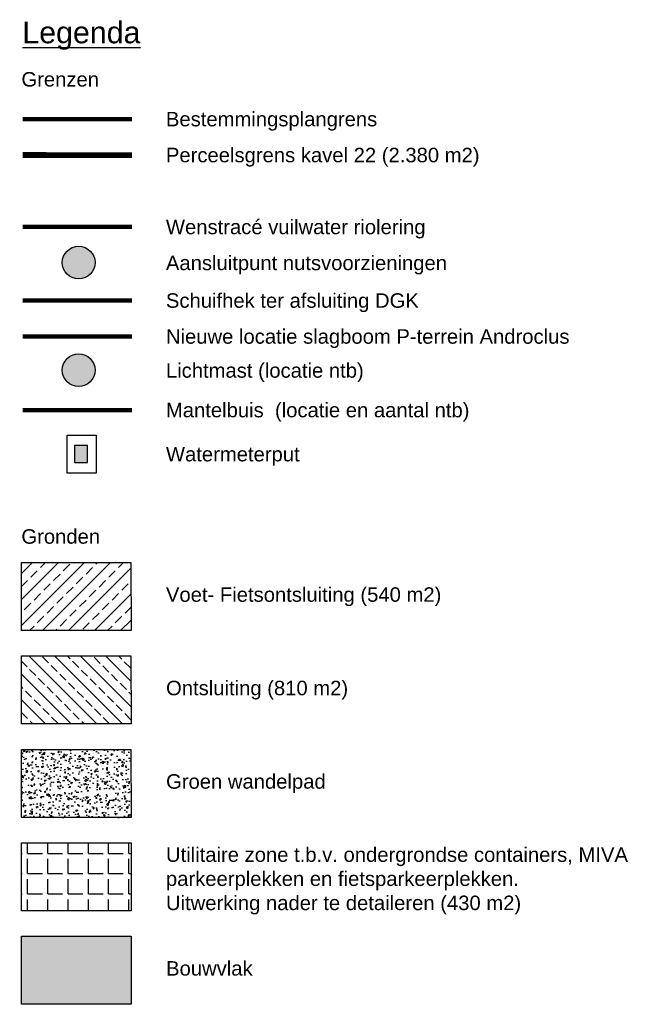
# Model space of a CAD drawing. Header units: millimetres. Extents: x 140448 to 144117, y 454738 to 455435.
# Tile 2 of 2: x 143690 to 144117, y 454755 to 455435. Entities that reach past the tile are written whole.
import ezdxf

# ---------------------------------------------------------------- set-up
doc = ezdxf.new("R2010")
doc.units = ezdxf.units.MM
doc.header["$LTSCALE"] = 100
doc.linetypes.add('DASHED', pattern=[19.05, 12.7, -6.35])
for name, color, linetype in [('Aansluitpunt', 200, 'Continuous'), ('Bestemmingsplangrens', 210, 'Continuous'), ('Bouwkavel Algemeen', 30, 'Continuous'), ('groene wandelpaden', 85, 'Continuous'), ('Hekwerken DGK', 81, 'Continuous'), ('Lichtmast', 51, 'Continuous'), ('Mantelbuizen', 183, 'Continuous'), ('Ontsluiting kavels', 151, 'Continuous'), ('Riolering nieuw', 31, 'Continuous'), ('Utilitaire zone', 161, 'Continuous'), ('verkaveling (Algemeen)', 5, 'Continuous'), ('Voetpad P22', 254, 'Continuous'), ('Watermeterput', 180, 'Continuous'), ('X-eigendomskaart2013$0$Legenda', 7, 'Continuous')]:
    doc.layers.add(name, color=color, linetype=linetype)
doc.styles.add('X-eigendomskaart2013$0$HELV', font='HELV.shx')

msp = doc.modelspace()

# ---------------------------------------------------------------- hatches: boundary and pattern name
at = {"layer": 'Aansluitpunt'}
h = msp.add_hatch(color=256, dxfattribs=at)
h.dxf.hatch_style = 1
edge = h.paths.add_edge_path()
edge.add_arc((143730.682, 455267.247), 11.301, 0, 360)
at = {"layer": 'Bouwkavel Algemeen', "ltscale": 100}
h = msp.add_hatch(color=256, dxfattribs=at)
h.dxf.hatch_style = 1
h.paths.add_polyline_path([(143766.833, 454755.051), (143766.823, 454802.026), (143691.127, 454802.036), (143691.137, 454755.061)])
at = {"layer": 'groene wandelpaden'}
h = msp.add_hatch(dxfattribs=at)
h.set_pattern_fill('AR-CONC', color=256, scale=0.05)
h.set_pattern_definition([(50, (0, -148.954), (9.10923345, -0.79695428), [0.9525, -10.4775]), (355, (0, -148.954), (-1.76217107, 9.55284226), [0.762, -8.3820292]), (100.4514447, (0.759, -149.021), (7.34706235, 8.7558876), [0.80950044, -8.90451223]), (46.1842, (0, -146.414), (13.55395204, -2.1021164), [1.42875, -15.71625]), (96.6355576, (1.13, -146.59), (11.8702067, 12.37130623), [1.21425116, -13.3567804]), (351.1841512, (0, -146.414), (11.8702067, 12.37130623), [1.14299835, -12.5729866]), (21, (1.27, -147.049), (7.58071956, -5.11325991), [0.9525, -10.4775]), (326, (1.27, -147.049), (3.09010142, 9.2093983), [0.762, -8.382]), (71.451445, (1.902, -147.475), (10.67082096, 4.09613844), [0.80950044, -8.90449688]), (37.5, (0, -148.9543), (0.154430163, 4.227751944), [0, -8.2804, 0, -8.509, 0, -8.41375]), (7.5, (0, -148.9543), (3.340983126, 5.00902874), [0, -4.8514, 0, -8.0899, 0, -3.20675]), (327.5, (-2.832, -148.9543), (6.779529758, -0.2864372), [0, -3.175, 0, -9.906, 0, -13.1445]), (317.5, (-4.102, -148.9543), (7.40645907, 1.27132455), [0, -4.1275, 0, -6.5786, 0, -9.3345])])
h.paths.add_polyline_path([(143766.82, 454884.126), (143766.81, 454931.101), (143691.113, 454931.111), (143691.123, 454884.136)])
at = {"layer": 'Lichtmast'}
h = msp.add_hatch(color=256, dxfattribs=at)
h.dxf.hatch_style = 1
edge = h.paths.add_edge_path()
edge.add_arc((143730.682, 455192.958), 11.301, 0, 360)
at = {"layer": 'Ontsluiting kavels', "ltscale": 10, "transparency": 33554687}
h = msp.add_hatch(dxfattribs=at)
h.set_pattern_fill('JIS_STN_2.5', color=256, scale=5, angle=90)
h.set_pattern_definition([(135, (-322.494, 271.694), (-8.83883476, -8.83883476), []), (135, (-322.494, 280.519), (-8.83883476, -8.83883476), [6, -2.5])])
h.paths.add_polyline_path([(143766.82, 454948.664), (143766.81, 454995.639), (143691.113, 454995.649), (143691.123, 454948.674)])
at = {"layer": 'Utilitaire zone'}
h = msp.add_hatch(dxfattribs=at)
h.set_pattern_fill('ANGLE', color=256, scale=2)
h.set_pattern_definition([(0, (0.014, -213.492), (0, 13.97), [10.16, -3.81]), (90, (0.014, -213.492), (-13.97, 9e-16), [10.16, -3.81])])
h.paths.add_polyline_path([(143766.833, 454819.589), (143766.823, 454866.564), (143691.127, 454866.574), (143691.137, 454819.599)])
at = {"layer": 'Voetpad P22'}
h = msp.add_hatch(dxfattribs=at)
h.set_pattern_fill('ANSI33', color=256, scale=2)
h.set_pattern_definition([(45, (0, -20.059), (-8.98025612, 8.98025612), []), (45, (8.98, -20.059), (-8.98025612, 8.98025612), [6.35, -3.175])])
h.paths.add_polyline_path([(143766.82, 455013.201), (143766.81, 455060.176), (143691.113, 455060.186), (143691.123, 455013.211)])
at = {"layer": 'Watermeterput'}
h = msp.add_hatch(color=256, dxfattribs=at)
h.dxf.hatch_style = 1
h.paths.add_polyline_path([(143727.784, 455129.223), (143736.798, 455129.223), (143736.798, 455141.012), (143727.784, 455141.012)])

# ---------------------------------------------------------------- linework, layer by layer
at = {"layer": 'Aansluitpunt'}
msp.add_circle((143730.682, 455267.247), 11.301, dxfattribs=at)
at = {"layer": 'Bestemmingsplangrens', "linetype": 'DASHED', "ltscale": 0.005, "const_width": 3}
msp.add_lwpolyline([(143767.575, 455366.312), (143691.933, 455366.327)], dxfattribs=at)
at = {"layer": 'Hekwerken DGK', "color": 1, "const_width": 3}
msp.add_lwpolyline([(143767.575, 455241.019), (143691.933, 455241.034)], dxfattribs=at)
at = {"layer": 'Hekwerken DGK', "const_width": 3}
msp.add_lwpolyline([(143767.575, 455216.193), (143691.933, 455216.208)], dxfattribs=at)
at = {"layer": 'Lichtmast'}
msp.add_circle((143730.682, 455192.958), 11.301, dxfattribs=at)
at = {"layer": 'Mantelbuizen', "const_width": 3}
msp.add_lwpolyline([(143767.575, 455165.377), (143691.933, 455165.392)], dxfattribs=at)
at = {"layer": 'Riolering nieuw', "const_width": 3}
msp.add_lwpolyline([(143767.575, 455291.835), (143691.933, 455291.85)], dxfattribs=at)
at = {"layer": 'verkaveling (Algemeen)', "linetype": 'DASHED', "ltscale": 0.01, "const_width": 4, "flags": 128}
msp.add_lwpolyline([(143767.575, 455341.487), (143691.933, 455341.501)], dxfattribs=at)
at = {"layer": 'Watermeterput'}
for points in [[(143722.623, 455148.083), (143742.72, 455148.083), (143742.72, 455121.882), (143722.623, 455121.882)], [(143727.784, 455129.223), (143736.798, 455129.223), (143736.798, 455141.012), (143727.784, 455141.012)]]:
    msp.add_lwpolyline(points, close=True, dxfattribs=at)
at = {"layer": 'X-eigendomskaart2013$0$Legenda'}
for points in [[(143691.113, 455060.186), (143766.81, 455060.176), (143766.82, 455013.201), (143691.123, 455013.211), (143691.113, 455060.186)], [(143691.113, 455060.186), (143766.81, 455060.176), (143766.82, 455013.201), (143691.123, 455013.211), (143691.113, 455060.186)], [(143691.113, 454995.649), (143766.81, 454995.639), (143766.82, 454948.664), (143691.123, 454948.674), (143691.113, 454995.649)], [(143691.113, 454931.111), (143766.81, 454931.101), (143766.82, 454884.126), (143691.123, 454884.136), (143691.113, 454931.111)], [(143691.127, 454866.574), (143766.823, 454866.564), (143766.833, 454819.589), (143691.137, 454819.599), (143691.127, 454866.574)], [(143691.127, 454802.036), (143766.823, 454802.026), (143766.833, 454755.051), (143691.137, 454755.061), (143691.127, 454802.036)]]:
    msp.add_lwpolyline(points, dxfattribs=at)

# ---------------------------------------------------------------- texts
at = {"layer": 'Aansluitpunt', "color": 0, "style": 'X-eigendomskaart2013$0$HELV'}
for s, p in [('Wenstracé vuilwater riolering', (143790.94, 455286.864)), ('Aansluitpunt nutsvoorzieningen', (143790.94, 455262.038))]:
    msp.add_text(s, height=10, dxfattribs=at).set_placement(p)
at = {"layer": 'Lichtmast', "color": 0, "style": 'X-eigendomskaart2013$0$HELV'}
msp.add_text('Lichtmast (locatie ntb)', height=10, dxfattribs=at).set_placement((143790.94, 455187.75))
at = {"layer": 'X-eigendomskaart2013$0$Legenda', "style": 'X-eigendomskaart2013$0$HELV'}
for s, height, p in [('%%uLegenda', 15, (143691.766, 455418.689)), ('Grenzen', 10, (143691.125, 455388.806)), ('Bestemmingsplangrens', 10, (143790.94, 455361.341)), ('Perceelsgrens kavel 22 (2.380 m2)', 10, (143790.94, 455336.516)), ('Schuifhek ter afsluiting DGK', 10, (143790.94, 455236.048)), ('Nieuwe locatie slagboom P-terrein Androclus', 10, (143790.94, 455211.222)), ('Mantelbuis  (locatie en aantal ntb)', 10, (143790.94, 455160.406)), ('Watermeterput', 10, (143790.94, 455129.966)), ('Gronden', 10, (143691.096, 455073.116)), ('Voet- Fietsontsluiting (540 m2)', 10, (143790.94, 455033.017)), ('Ontsluiting (810 m2)', 10, (143791.025, 454968.48)), ('Groen wandelpad ', 10, (143791.025, 454903.942)), ('Bouwvlak', 10, (143791.039, 454774.867))]:
    msp.add_text(s, height=height, dxfattribs=at).set_placement(p)
at = {"layer": 'X-eigendomskaart2013$0$Legenda', "insert": (143790.954, 454863.435), "char_height": 10, "attachment_point": 1, "style": 'X-eigendomskaart2013$0$HELV'}
msp.add_mtext_dynamic_manual_height_columns('Utilitaire zone t.b.v. ondergrondse containers, MIVA parkeerplekken en fietsparkeerplekken.\\PUitwerking nader te detaileren (430 m2)', width=361.70154, gutter_width=0, heights=[56.246], dxfattribs=at)

doc.saveas('drawing.dxf')
